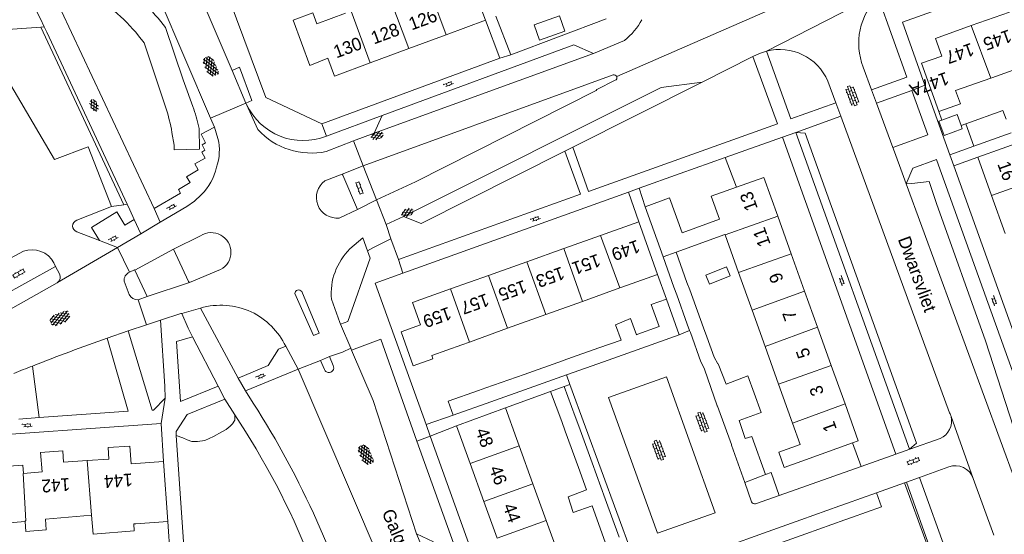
# Model space of a CAD drawing. Extents: x 99476 to 102828, y 406437 to 407931.
# Tile 97 of 162: x 100154 to 100308, y 407059 to 407140. Entities that reach past the tile are written whole.
import ezdxf

# ---------------------------------------------------------------- set-up
doc = ezdxf.new("R2010")
doc.units = 0
doc.header["$MEASUREMENT"] = 0
for name, color, linetype, lineweight in [('BG_bijgebouw', 253, 'Continuous', 0), ('BG_dakoverstek', 253, 'Continuous', 13), ('BG_dakoverstek bijgebouw', 253, 'Continuous', 0), ('BG_gesloten verharding', 253, 'Continuous', 0), ('BG_heg haag', 253, 'Continuous', 0), ('BG_hoofdgebouw', 253, 'Continuous', 13), ('BG_huisnummer', 253, 'Continuous', 0), ('BG_kant verharding', 253, 'Continuous', 0), ('BG_open verharding', 253, 'Continuous', 0), ('BG_schutting', 253, 'Continuous', 0), ('BG_straatnaam', 253, 'Continuous', 0), ('BG_tussenmuur', 253, 'Continuous', 0), ('BG_vlakafsluiter', 253, 'Continuous', 0)]:
    doc.layers.add(name, color=color, linetype=linetype, lineweight=lineweight)
doc.styles.add('Style-WORKING', font='WORKING.shx')

# ---------------------------------------------------------------- blocks, each defined once
blk = doc.blocks.new('S02OV6')
at = {"layer": 'BG_open verharding', "linetype": 'Continuous', "lineweight": 0}
for p, q in [((0, 0.20784), (1.371449, 0.20784)), ((0.085505, 0.20784), (0.085505, 0.268177)), ((0.485, -0.192), (0.486, 0.207)), ((0.885505, 0.20784), (0.885505, 0.31106)), ((1.285, -0.193), (1.285, 0.207)), ((0.268333, -0.19216), (1.549656, -0.19216)), ((0.885505, -0.32925), (0.885505, -0.19216))]:
    blk.add_line(p, q, dxfattribs=at)
blk = doc.blocks.new('S01GV4')
at = {"layer": 'BG_gesloten verharding', "linetype": 'Continuous', "lineweight": 0}
for p, q in [((0, 0.278304), (0.9421, 0.823239)), ((0, -0.181671), (1.741927, 0.823239)), ((0, 0.098949), (1.593645, -0.823239)), ((0.117, -0.579), (1.53, 0.238)), ((0.163, 0.466), (2.296, -0.767)), ((0.531, -0.801), (3.134, 0.701)), ((0.567, 0.694), (2.709, -0.545)), ((1.118159, 0.823239), (3.097745, -0.32208)), ((1.293565, -0.823239), (3.161206, 0.256049)), ((1.529745, 0.23842), (2.542019, 0.823239)), ((1.91699, 0.823239), (3.161206, 0.104286)), ((2.715943, 0.823239), (3.161206, 0.565645)), ((0, -0.363991), (0.793486, -0.823239)), ((2.092105, -0.823239), (3.161206, -0.205903))]:
    blk.add_line(p, q, dxfattribs=at)
blk = doc.blocks.new('S02OV4')
at = {"layer": 'BG_open verharding', "linetype": 'Continuous', "lineweight": 0}
for p, q in [((0, -0.200092), (0, 0.200092)), ((0, 0.2), (3.201, 0.2)), ((0.214, 0.6), (2.9, 0.6)), ((0.4, 0.199), (0.4, 0.6)), ((0.8, 0.6), (0.8, 0.7)), ((0.8, -0.2), (0.8, 0.2)), ((1.2, 0.2), (1.2, 0.6)), ((1.6, 0.6), (1.6, 0.7)), ((1.6, -0.2), (1.6, 0.2)), ((2, 0.199), (2, 0.6)), ((2.4, 0.6), (2.4, 0.7)), ((2.4, -0.2), (2.4, 0.2)), ((2.8, 0.2), (2.8, 0.6)), ((3.2, -0.199908), (3.2, 0.200092)), ((0, -0.2), (3.2, -0.199)), ((0.31, -0.6), (2.9, -0.6)), ((0.4, -0.6), (0.399, -0.2)), ((0.8, -0.7), (0.8, -0.6)), ((1.2, -0.6), (1.2, -0.2)), ((1.6, -0.7), (1.6, -0.6)), ((2, -0.6), (1.999, -0.2)), ((2.4, -0.7), (2.4, -0.6)), ((2.8, -0.6), (2.8, -0.2))]:
    blk.add_line(p, q, dxfattribs=at)
blk = doc.blocks.new('S01GV6')
at = {"layer": 'BG_gesloten verharding', "linetype": 'Continuous', "lineweight": 0}
for p, q in [((0, 0.018), (0.97, 0.579)), ((0.02, 0.104), (1.242, -0.604)), ((0.164, -0.349), (1.58, 0.468)), ((0.296, 0.406), (1.735, -0.426)), ((0.584, -0.569), (1.922, 0.204)), ((0.814, 0.569), (1.985, -0.109)), ((1.364, -0.58), (1.906, -0.267))]:
    blk.add_line(p, q, dxfattribs=at)
blk = doc.blocks.new('S02OV2')
at = {"layer": 'BG_open verharding', "linetype": 'Continuous', "lineweight": 0}
for p, q in [((0.052866, 0.482148), (0.183301, 0.482148)), ((0.183301, -1.01785), (0.183301, 0.982147)), ((0.183301, 0.895191), (0.705039, 0.895191)), ((0.705039, -1.01785), (0.705039, 0.982147)), ((0.705039, 0.43867), (0.835473, 0.43867)), ((0.052866, -0.517416), (0.183301, -0.517416)), ((0.183301, -0.017851), (0.705039, -0.017851)), ((0.183301, -0.930894), (0.705039, -0.930894)), ((0.705039, -0.473938), (0.835473, -0.473938))]:
    blk.add_line(p, q, dxfattribs=at)

msp = doc.modelspace()

# ---------------------------------------------------------------- linework, layer by layer
at = {"layer": 'BG_bijgebouw', "linetype": 'Continuous', "lineweight": 0}
for p, q in [((100301.592, 407123.455), (100302.839, 407119.992)), ((100302.839, 407119.992), (100308.677, 407122.086)), ((100258.013, 407098.689), (100256.317, 407103.424)), ((100254.303, 407102.7), (100255.998, 407097.967)), ((100256.421, 407096.776), (100258.08, 407092.175)), ((100260.137, 407092.917), (100258.477, 407097.518)), ((100254.817, 407096.073), (100256.8, 407090.49)), ((100250.131, 407090.53), (100250.175, 407090.546)), ((100258.556, 407090.858), (100260.208, 407086.279)), ((100244.251, 407088.449), (100247.76, 407089.691)), ((100256.8, 407090.49), (100250.952, 407088.414)), ((100262.256, 407087.018), (100261.118, 407090.171)), ((100240.885, 407087.257), (100244.251, 407088.449)), ((100250.952, 407088.414), (100245.008, 407086.303)), ((100232.597, 407084.324), (100238.602, 407086.449)), ((100238.602, 407086.449), (100238.664, 407086.471)), ((100245.008, 407086.303), (100239.376, 407084.304)), ((100226.634, 407082.214), (100232.597, 407084.324)), ((100239.191, 407084.238), (100233.375, 407082.173)), ((100239.376, 407084.304), (100239.191, 407084.238)), ((100225.444, 407081.793), (100226.634, 407082.214)), ((100233.375, 407082.173), (100227.411, 407080.056)), ((100236.72, 407081.65), (100238.84, 407082.435)), ((100238.456, 407076.961), (100236.72, 407081.65)), ((100238.84, 407082.435), (100240.576, 407077.746)), ((100227.411, 407080.056), (100221.511, 407077.961)), ((100238.456, 407076.961), (100238.995, 407075.467)), ((100240.576, 407077.746), (100241.128, 407076.224)), ((100238.995, 407075.467), (100241.059, 407069.753)), ((100241.128, 407076.224), (100243.196, 407070.521)), ((100265.009, 407073.268), (100267.053, 407067.413)), ((100243.196, 407070.521), (100245.249, 407064.858)), ((100241.059, 407069.753), (100242.313, 407066.279)), ((100267.053, 407067.413), (100270.318, 407068.675)), ((100245.249, 407064.858), (100247.419, 407058.875)), ((100282.94, 407064.13), (100287.65, 407065.81)), ((100243.211, 407063.789), (100245.265, 407058.094)), ((100275.828, 407061.593), (100281.91, 407063.763)), ((100281.91, 407063.763), (100282.94, 407064.13)), ((100269.988, 407059.51), (100275.828, 407061.593)), ((100282.686, 407061.591), (100276.606, 407059.415)), ((100283.716, 407061.96), (100282.686, 407061.591)), ((100264.22, 407057.453), (100269.988, 407059.51)), ((100276.606, 407059.415), (100270.768, 407057.326))]:
    msp.add_line(p, q, dxfattribs=at)
at = {"layer": 'BG_bijgebouw', "linetype": 'Continuous', "lineweight": 0, "flags": 128}
for points in [[(100307.874, 407124.218), (100307.397, 407125.545), (100301.592, 407123.455)], [(100250.175, 407090.546), (100253.662, 407091.783), (100252.439, 407095.229), (100254.817, 407096.073)], [(100250.131, 407090.53), (100249.195, 407093.03), (100246.87, 407092.09), (100247.76, 407089.691)], [(100268.506, 407081.41), (100267.541, 407084.122), (100264.129, 407082.806), (100262.88, 407085.952)], [(100260.79, 407085.128), (100262.767, 407079.386), (100262.775, 407079.365)], [(100221.511, 407077.961), (100220.743, 407080.124), (100225.444, 407081.793)], [(100267.131, 407074.305), (100266.187, 407077.119), (100269.597, 407078.346), (100268.506, 407081.41)], [(100262.775, 407079.365), (100264.974, 407073.369), (100265.009, 407073.268)], [(100270.318, 407068.675), (100268.154, 407074.646), (100267.131, 407074.305)], [(100242.313, 407066.279), (100239.456, 407065.169), (100240.266, 407062.771), (100243.211, 407063.789)], [(100287.65, 407065.81), (100288.43, 407063.63), (100283.716, 407061.96)]]:
    msp.add_lwpolyline(points, dxfattribs=at)
at = {"layer": 'BG_dakoverstek', "linetype": 'Continuous', "lineweight": 13, "flags": 128}
msp.add_lwpolyline([(100171.631, 407060.981), (100171.683, 407059.887), (100165.254, 407059.357), (100165.01, 407062.315)], dxfattribs=at)
at = {"layer": 'BG_dakoverstek bijgebouw', "linetype": 'Continuous', "lineweight": 0}
for p, q in [((100300.863, 407123.192), (100301.043, 407122.695)), ((100258.477, 407097.518), (100258.013, 407098.689)), ((100255.998, 407097.967), (100256.421, 407096.776)), ((100258.08, 407092.175), (100258.436, 407091.189)), ((100260.604, 407091.597), (100260.137, 407092.917)), ((100258.436, 407091.189), (100258.556, 407090.858)), ((100260.604, 407091.597), (100261.118, 407090.171)), ((100238.664, 407086.471), (100240.885, 407087.257)), ((100260.757, 407085.193), (100260.208, 407086.279)), ((100262.869, 407085.971), (100262.256, 407087.018)), ((100262.88, 407085.952), (100262.869, 407085.971)), ((100260.79, 407085.128), (100260.757, 407085.193))]:
    msp.add_line(p, q, dxfattribs=at)
at = {"layer": 'BG_dakoverstek bijgebouw', "linetype": 'Continuous', "lineweight": 0, "flags": 128}
for points in [[(100234.154, 407138.933), (100238.13, 407140.332), (100238.964, 407137.961), (100234.988, 407136.562), (100234.154, 407138.933)], [(100297.837, 407124.067), (100300.235, 407124.933), (100300.863, 407123.192)], [(100301.043, 407122.695), (100298.189, 407121.664), (100297.381, 407123.902), (100297.837, 407124.067)], [(100260.983, 407099.84), (100261.574, 407098.398), (100264.793, 407099.702), (100264.202, 407101.144), (100260.983, 407099.84)]]:
    msp.add_lwpolyline(points, dxfattribs=at)
at = {"layer": 'BG_heg haag', "linetype": 'Continuous', "lineweight": 0}
for p, q in [((100228.187, 407140.295), (100230.5, 407134.26)), ((100230.5, 407134.26), (100245.42, 407139.85)), ((100158.017, 407137.768), (100170.566, 407110.901)), ((100192.25, 407127.56), (100201, 407123.48)), ((100263.982, 407118.207), (100256.957, 407115.705)), ((100263.982, 407118.207), (100265.742, 407113.555)), ((100170.566, 407110.901), (100170.98, 407110.015))]:
    msp.add_line(p, q, dxfattribs=at)
at = {"layer": 'BG_hoofdgebouw', "linetype": 'Continuous', "lineweight": 13}
for p, q in [((100223.54, 407147.738), (100226.539, 407139.655)), ((100308.392, 407140.933), (100302.434, 407138.812)), ((100226.539, 407139.655), (100220.394, 407137.375)), ((100220.394, 407137.375), (100214.601, 407135.226)), ((100214.601, 407135.226), (100208.536, 407132.976)), ((100311.352, 407132.725), (100305.629, 407130.672)), ((100305.49, 407130.622), (100305.629, 407130.672)), ((100303.463, 407118.245), (100305.616, 407112.262)), ((100305.616, 407112.262), (100307.745, 407106.345)), ((100251.501, 407110.521), (100254.303, 407102.7)), ((100274.322, 407103.169), (100272.213, 407109.057)), ((100250.52, 407108.142), (100244.532, 407106.014)), ((100253.437, 407099.935), (100250.52, 407108.142)), ((100244.532, 407106.014), (100238.78, 407103.969)), ((100256.317, 407103.424), (100263.964, 407106.163)), ((100263.975, 407106.133), (100263.964, 407106.163)), ((100266.087, 407100.233), (100263.975, 407106.133)), ((100238.78, 407103.969), (100233.016, 407101.92)), ((100276.415, 407097.324), (100274.322, 407103.169)), ((100233.016, 407101.92), (100227.005, 407099.784)), ((100227.005, 407099.784), (100221.073, 407097.675)), ((100248.608, 407098.219), (100253.437, 407099.935)), ((100268.194, 407094.348), (100266.087, 407100.233)), ((100248.608, 407098.219), (100247.518, 407097.827)), ((100247.518, 407097.827), (100241.685, 407095.727)), ((100278.428, 407091.706), (100276.415, 407097.324)), ((100241.685, 407095.727), (100235.992, 407093.678)), ((100235.992, 407093.678), (100229.994, 407091.52)), ((100270.222, 407088.681), (100268.194, 407094.348)), ((100229.994, 407091.52), (100224.056, 407089.382)), ((100280.574, 407085.715), (100278.428, 407091.706)), ((100224.056, 407089.382), (100222.863, 407088.953)), ((100272.336, 407082.776), (100270.222, 407088.681)), ((100282.724, 407079.711), (100280.574, 407085.715)), ((100274.504, 407076.721), (100272.336, 407082.776)), ((100222.033, 407076.308), (100229.679, 407079.075)), ((100229.679, 407079.075), (100231.411, 407074.288)), ((100275.708, 407073.357), (100274.504, 407076.721)), ((100224.163, 407070.422), (100222.033, 407076.308)), ((100231.809, 407073.188), (100231.411, 407074.288)), ((100276.557, 407070.988), (100283.906, 407073.618)), ((100233.972, 407067.209), (100231.809, 407073.188)), ((100176.935, 407061.356), (100176.257, 407070.722)), ((100226.32, 407064.462), (100224.163, 407070.422)), ((100236.033, 407061.512), (100233.972, 407067.209)), ((100228.391, 407058.738), (100226.32, 407064.462)), ((100171.948, 407060.996), (100176.935, 407061.356)), ((100238.196, 407055.531), (100236.033, 407061.512)), ((100171.948, 407060.996), (100171.631, 407060.981))]:
    msp.add_line(p, q, dxfattribs=at)
at = {"layer": 'BG_hoofdgebouw', "linetype": 'Continuous', "lineweight": 13, "flags": 128}
for points in [[(100208.536, 407132.976), (100202.978, 407130.914), (100201.938, 407133.717), (100199.138, 407132.583), (100196.508, 407139.671), (100199.593, 407140.815)], [(100199.593, 407140.815), (100200.226, 407139.107), (100204.66, 407140.75)], [(100302.434, 407138.812), (100296.829, 407136.818), (100297.818, 407134.038), (100294.686, 407132.923), (100297.366, 407125.391)], [(100297.366, 407125.391), (100300.74, 407126.592), (100300.001, 407128.669), (100305.49, 407130.622)], [(100311.128, 407120.876), (100311.087, 407120.989), (100303.463, 407118.245)], [(100272.213, 407109.057), (100270.049, 407115.098), (100265.742, 407113.555)], [(100265.742, 407113.555), (100261.816, 407112.149), (100263.105, 407108.55), (100257.269, 407106.46), (100255.324, 407111.89), (100251.501, 407110.521)], [(100221.073, 407097.675), (100215.175, 407095.579), (100216.425, 407092.063), (100213.356, 407090.972), (100215.25, 407085.643), (100218.354, 407086.746), (100218.163, 407087.283), (100222.863, 407088.953)], [(100283.906, 407073.618), (100284.793, 407073.935), (100282.724, 407079.711)], [(100164.305, 407070.858), (100160.65, 407070.6), (100160.52, 407072.4), (100157.06, 407072.11), (100157.31, 407069.08), (100154.36, 407068.85)], [(100176.257, 407070.722), (100171.21, 407070.357), (100171.02, 407073.12), (100167.63, 407072.9), (100167.74, 407071.1), (100164.305, 407070.858)], [(100275.708, 407073.357), (100272.364, 407072.159), (100273.214, 407069.787), (100276.557, 407070.988)], [(100154.36, 407068.85), (100154.26, 407070.15), (100150.54, 407069.86), (100150.4, 407071.63), (100146.95, 407071.37), (100147.18, 407068.35), (100144.16, 407068.12), (100144.31, 407066.13)], [(100144.31, 407066.13), (100144.897, 407059.012), (100147.851, 407059.256), (100147.728, 407060.75), (100154.648, 407061.321)], [(100154.648, 407061.321), (100154.774, 407059.789), (100157.936, 407060.05), (100157.798, 407061.72), (100165.01, 407062.315)]]:
    msp.add_lwpolyline(points, dxfattribs=at)
at = {"layer": 'BG_kant verharding', "linetype": 'Continuous', "lineweight": 0}
for p, q in [((100151.8, 407198.669), (100183.612, 407124.347)), ((100184.326, 407137.983), (100182.035, 407143.358)), ((100186.5, 407143), (100192.25, 407127.56)), ((100287.742, 407143.68), (100270.432, 407134.829)), ((100157.624, 407138.609), (100158.017, 407137.768)), ((100228.77, 407133.71), (100226.539, 407139.655)), ((100186.957, 407131.811), (100184.326, 407137.983)), ((100210.407, 407124.766), (100240.36, 407135.806)), ((100240.36, 407135.806), (100243.412, 407134.447)), ((100243.412, 407134.447), (100248.27, 407136.502)), ((100201, 407123.48), (100228.77, 407133.71)), ((100243.412, 407134.447), (100209.154, 407122.033)), ((100260.424, 407129.99), (100268.33, 407133.97)), ((100186.957, 407131.811), (100188.14, 407132.315)), ((100286.876, 407128.782), (100285.57, 407132.34)), ((100151.531, 407130.998), (100159.238, 407117.907)), ((100189.131, 407126.709), (100186.957, 407131.811)), ((100240.18, 407119.8), (100260.424, 407129.99)), ((100246.806, 407130.265), (100243.966, 407128.819)), ((100280.048, 407130.155), (100281.29, 407126.74)), ((100299.09, 407118.61), (100295.208, 407129.511)), ((100243.966, 407128.819), (100243.834, 407128.692)), ((100287.642, 407126.695), (100286.876, 407128.782)), ((100293.169, 407128.67), (100287.642, 407126.695)), ((100295.643, 407121.768), (100293.169, 407128.67)), ((100189.131, 407126.709), (100189.224, 407126.502)), ((100189.224, 407126.502), (100190.989, 407122.574)), ((100282.07, 407124.68), (100281.29, 407126.74)), ((100290.192, 407119.747), (100287.642, 407126.695)), ((100183.612, 407124.347), (100184.214, 407122.94)), ((100201.71, 407121.56), (100210.407, 407124.766)), ((100209.154, 407122.033), (100210.407, 407124.766)), ((100282.07, 407124.68), (100275.05, 407122.12)), ((100282.07, 407124.68), (100299.06, 407078.319)), ((100184.214, 407122.94), (100184.765, 407121.19)), ((100205.948, 407120.794), (100209.154, 407122.033)), ((100272.95, 407121.4), (100263.982, 407118.207)), ((100290.681, 407071.868), (100272.95, 407121.4)), ((100275.05, 407122.12), (100292.815, 407072.635)), ((100290.192, 407119.747), (100295.643, 407121.768)), ((100201.684, 407119.147), (100205.948, 407120.794)), ((100240.18, 407119.8), (100242.648, 407112.912)), ((100290.437, 407119.08), (100290.192, 407119.747)), ((100302.839, 407119.992), (100299.09, 407118.61)), ((100216.499, 407107.88), (100238.974, 407119.193)), ((100238.974, 407119.193), (100241.387, 407112.46)), ((100291.627, 407115.837), (100290.437, 407119.08)), ((100303.463, 407118.245), (100299.7, 407116.89)), ((100209.538, 407111.62), (100207.457, 407116.931)), ((100299.7, 407116.89), (100316.008, 407071.442)), ((100201.461, 407114.557), (100204.154, 407115.597)), ((100204.154, 407115.597), (100204.268, 407115.431)), ((100204.268, 407115.431), (100206.536, 407110.094)), ((100256.957, 407115.705), (100250.54, 407113.42)), ((100292.26, 407114.113), (100291.627, 407115.837)), ((100309.391, 407067.437), (100292.26, 407114.113)), ((100212.95, 407102.27), (100241.387, 407112.46)), ((100213.659, 407100.138), (100248.91, 407112.77)), ((100248.91, 407112.77), (100250.52, 407108.142)), ((100250.54, 407113.42), (100251.501, 407110.521)), ((100162.695, 407108.433), (100168.14, 407110.53)), ((100170.98, 407110.015), (100171.675, 407108.527)), ((100175.755, 407108.125), (100174.785, 407110.235)), ((100206.536, 407110.094), (100203.695, 407108.749)), ((100213.735, 407108.983), (100211.014, 407107.764)), ((100216.499, 407107.88), (100213.735, 407108.983)), ((100171.675, 407108.527), (100170.221, 407107.646)), ((100171.675, 407108.527), (100172.715, 407106.295)), ((100172.715, 407106.295), (100175.755, 407108.125)), ((100211.014, 407107.764), (100211.762, 407105.496)), ((100166.237, 407105.232), (100162.699, 407106.581)), ((100172.715, 407106.295), (100169.05, 407104.16)), ((100177.826, 407103.911), (100182.046, 407105.969)), ((100169.05, 407104.16), (100166.237, 407105.232)), ((100211.762, 407105.496), (100212.95, 407102.27)), ((100154.365, 407103.561), (100136.671, 407094.192)), ((100159.674, 407098.662), (100169.05, 407104.16)), ((100180.174, 407098.815), (100177.826, 407103.911)), ((100159.401, 407101.172), (100159.136, 407101.733)), ((100160.018, 407100.038), (100159.401, 407101.172)), ((100170.933, 407100.288), (100171.738, 407100.648)), ((100171.738, 407100.648), (100171.752, 407100.593)), ((100171.752, 407100.593), (100173.69, 407096.485)), ((100185.179, 407100.703), (100180.295, 407098.704)), ((100159.62, 407098.63), (100159.674, 407098.662)), ((100170.903, 407096.817), (100170.108, 407098.865)), ((100180.295, 407098.704), (100180.174, 407098.815)), ((100199.699, 407090.392), (100196.771, 407096.942)), ((100173.69, 407096.485), (100172.292, 407095.964)), ((100202.481, 407096.07), (100203.79, 407092.41)), ((100175.764, 407092.773), (100178.985, 407093.82)), ((100178.985, 407093.82), (100179.128, 407093.861)), ((100179.128, 407093.861), (100182.033, 407094.691)), ((100180.11, 407091.57), (100179.128, 407093.861)), ((100182.033, 407094.691), (100187.92, 407083.75)), ((100170.743, 407091.121), (100173.612, 407092.065)), ((100173.612, 407092.065), (100175.764, 407092.773)), ((100203.896, 407092.164), (100203.79, 407092.41)), ((100205.506, 407088.406), (100203.896, 407092.164)), ((100167.471, 407089.989), (100170.743, 407091.121)), ((100180.11, 407091.57), (100180.806, 407090.211)), ((100178.29, 407089.472), (100180.806, 407090.211)), ((100180.806, 407090.211), (100184.77, 407082.47)), ((100197.27, 407085.12), (100195.35, 407088.71)), ((100205.637, 407088.1), (100205.506, 407088.406)), ((100208.995, 407080.262), (100205.637, 407088.1)), ((100155.777, 407085.635), (100156.852, 407077.566)), ((100197.27, 407085.12), (100189.05, 407081.75)), ((100233.745335, 407000), (100197.27, 407085.12)), ((100189.05, 407081.75), (100187.92, 407083.75)), ((100185.85, 407080.44), (100184.77, 407082.47)), ((100189.05, 407081.75), (100190.278, 407079.829)), ((100238.84, 407082.435), (100239.732, 407082.759)), ((100176.529, 407080.601), (100174.716, 407078.759)), ((100185.85, 407080.44), (100187.407, 407077.981)), ((100215.793, 407059.389), (100208.995, 407080.262)), ((100156.852, 407077.566), (100153.675, 407077.337)), ((100187.407, 407077.981), (100189.04, 407075.402)), ((100221.511, 407077.961), (100217.29, 407076.52)), ((100175.88, 407076.649), (100176.257, 407070.722)), ((100222.033, 407076.308), (100217.89, 407074.67)), ((100232.995, 407026.137), (100215.85, 407073.87)), ((100297.59, 407074.31), (100292.819, 407072.624)), ((100292.819, 407072.624), (100290.681, 407071.868)), ((100292.815, 407072.635), (100292.819, 407072.624)), ((100290.681, 407071.868), (100285.223, 407069.938)), ((100298.92, 407069.882), (100294.347, 407068.23)), ((100292.3, 407067.49), (100292.017, 407067.388)), ((100294.347, 407068.23), (100292.3, 407067.49)), ((100292.3, 407067.49), (100300.04, 407045.91)), ((100294.347, 407068.23), (100302.07, 407046.74)), ((100305.99, 407059.209), (100302.761, 407068.084)), ((100268.109, 407064.419), (100267.053, 407067.413)), ((100272.429, 407065.416), (100268.758, 407064.118)), ((100218.443, 407058.14), (100215.793, 407059.389))]:
    msp.add_line(p, q, dxfattribs=at)
at = {"layer": 'BG_kant verharding', "color": 7, "linetype": 'Continuous', "lineweight": 0}
msp.add_line((100238.974, 407119.193), (100240.18, 407119.8), dxfattribs=at)
at = {"layer": 'BG_kant verharding', "linetype": 'Continuous', "lineweight": 0, "flags": 128}
for points in [[(100174.785, 407110.235), (100160.25, 407141.19), (100149.17, 407162.44), (100144.08, 407173.45), (100140.37, 407183.19)], [(100149.648, 407154.025), (100157.03, 407139.88), (100157.624, 407138.609)], [(100295.208, 407129.511), (100291.7, 407139.36), (100331.81, 407153.67)], [(100286.876, 407128.782), (100292.38, 407130.75), (100287.875, 407143.292)], [(100242.648, 407112.912), (100272.17, 407123.49), (100268.33, 407133.97)], [(100270.432, 407134.829), (100269.351, 407134.472), (100268.33, 407133.97)], [(100281.29, 407126.74), (100274.28, 407124.25), (100270.432, 407134.829)], [(100189.131, 407126.709), (100190.07, 407127.09), (100188.14, 407132.315)], [(100207.457, 407116.931), (100242.093, 407129.513), (100246.518, 407131.102)], [(100213.735, 407108.983), (100253.991, 407129.166), (100260.424, 407129.99)], [(100243.834, 407128.692), (100215.603, 407114.39), (100209.538, 407111.62)], [(100184.214, 407122.94), (100182.16, 407121.88), (100182.84, 407120.48), (100182.31, 407120.18), (100182.73, 407119.36), (100182.26, 407119.06), (100182.76, 407118.12), (100181.15, 407117.2), (100181.66, 407116.29), (100179.86, 407115.21), (100180.4, 407114.31), (100178.6, 407113.23), (100178.9, 407112.66), (100174.785, 407110.235)], [(100168.14, 407110.53), (100164.51, 407119.9), (100159.238, 407117.907)], [(100297.085, 407117.743), (100297.029, 407117.903), (100293.329, 407116.541), (100292.26, 407114.113)], [(100315.547, 407064.55), (100316.1, 407064.67), (100297.085, 407117.743)], [(100175.755, 407108.125), (100179.921, 407110.541), (100181.082, 407111.407), (100182.16, 407112.376)], [(100170.221, 407107.646), (100168.977, 407109.699), (100164.993, 407107.285), (100166.237, 407105.232)], [(100208.117, 407103.628), (100207.374, 407105.636), (100205.369, 407103.921)], [(100211.762, 407105.496), (100208.948, 407104.079), (100208.117, 407103.628)], [(100203.896, 407092.164), (100205.04, 407092.6), (100208.53, 407102.5), (100208.117, 407103.628)], [(100136.256, 407089.039), (100141.841, 407091.746), (100141.061, 407093.325), (100150.019, 407097.902), (100150.755, 407096.382), (100159.401, 407101.172)], [(100217.29, 407076.52), (100209.34, 407098.59), (100213.659, 407100.138)], [(100137.9, 407087.224), (100143.29, 407089.81), (100152.33, 407094.51), (100159.62, 407098.63)], [(100197.851, 407097.255), (100200.594, 407090.759), (100199.699, 407090.392)], [(100176.529, 407080.601), (100176.46, 407082.46), (100175.764, 407092.773)], [(100170.743, 407091.121), (100174.464, 407078.741), (100174.716, 407078.759)], [(100167.471, 407089.989), (100170.755, 407078.565), (100156.852, 407077.566)], [(100184.77, 407082.47), (100178.9, 407080.09), (100178.29, 407089.472)], [(100205.637, 407088.1), (100210.19, 407089.822), (100215.85, 407073.87)], [(100187.92, 407083.75), (100192.63, 407085.73), (100194.24, 407088.26), (100195.35, 407088.71)], [(100253.411, 407059.497), (100262.456, 407062.678), (100254.849, 407083.961), (100245.754, 407080.73), (100253.411, 407059.497)], [(100252.035, 407053.107), (100251.69, 407053.949), (100249.497, 407056.092), (100239.732, 407082.759)], [(100178.25, 407074.791), (100178.21, 407075.38), (100179.96, 407078.06), (100185.85, 407080.44)], [(100117.05, 407054), (100132.22, 407071.38), (100143.68, 407072.27), (100143.59, 407074.38), (100175.88, 407076.649)], [(100188.032, 407047.122), (100179.63, 407054.43), (100178.25, 407074.791)], [(100217.89, 407074.67), (100236.44, 407023.08), (100241.498, 407024.885)], [(100241.237246, 407000), (100222.95, 407042.495), (100215.793, 407059.389)]]:
    msp.add_lwpolyline(points, dxfattribs=at)
at = {"layer": 'BG_kant verharding', "linetype": 'Continuous', "lineweight": 0, "extrusion": (0, 0, -1)}
for centre, radius, start, end in [((-100294.993298, 407136.075296), 10.136616, 338.377148, 45.393313), ((-100272.479357, 407126.812422), 8.273886, 75.673449, 156.17207), ((-100246.647274, 407130.678386), 0.4429, 73.029459, 156.357722), ((-100246.646746, 407130.678673), 0.443268, 156.419032, 248.944551), ((-100198.067196, 407130.600415), 9.746749, 248.053201, 335.134444), ((-100176.743073, 407119.318718), 8.237294, 166.869369, 198.602614), ((-100176.000117, 407118.607236), 8.76199, 192.632614, 225.329927), ((-100203.364786, 407111.955631), 3.223589, 264.1205, 53.801833), ((-100163.051559, 407107.507766), 0.991561, 290.827762, 68.924741), ((-100183.724487, 407103.402627), 3.066528, 56.814081, 241.684967), ((-100171.496845, 407099.010453), 1.396441, 354.021239, 66.185737), ((-100172.285665, 407097.511088), 1.547101, 269.765401, 333.343675), ((-100197.360375, 407096.928132), 0.589538, 1.347907, 146.327351), ((-100280.26883, 406769.154986), 340.085011, 68.527112, 70.629503), ((-100277.91166, 406775.094124), 333.695236, 67.99681, 68.530456), ((-100069.357294, 407002.541699), 143.510083, 147.41504, 164.117688), ((-100296.396215, 407077.018925), 2.964109, 153.985062, 166.219201), ((-100296.399148, 407077.020779), 2.960819, 166.240512, 246.284003), ((-100088.350313, 407011.670431), 119.164282, 147.668222, 159.938084), ((-100268.579362, 407064.583), 0.498133, 248.984849, 340.77799)]:
    msp.add_arc(centre, radius, start, end, dxfattribs=at)
at = {"layer": 'BG_kant verharding', "linetype": 'Continuous', "lineweight": 0}
for centre, radius, start, end in [((100242.036271, 407144.473745), 10.119688, 308.024622, 332.10358), ((100199.331731, 407130.208034), 11.308388, 222.46014, 282.005814), ((100155.711955, 407099.936444), 3.866743, 27.685473, 110.386039), ((100212.250348, 407096.93301), 9.807393, 134.559461, 185.048323), ((100159.019756, 407099.556561), 1.108275, 306.180151, 25.747363), ((100185.192514, 407083.532141), 11.597528, 65.722023, 105.808914), ((100184.788479, 407083.547271), 11.755828, 26.05051, 63.896354), ((100299.938994, 407067.057147), 3.003022, 19.995101, 109.835628)]:
    msp.add_arc(centre, radius, start, end, dxfattribs=at)
at = {"layer": 'BG_schutting', "linetype": 'Continuous', "lineweight": 0}
for p, q in [((100297.837, 407124.067), (100297.366, 407125.391)), ((100301.592, 407123.455), (100300.863, 407123.192)), ((100254.817, 407096.073), (100253.437, 407099.935)), ((100229.679, 407079.075), (100236.72, 407081.65)), ((100285.223, 407069.938), (100283.906, 407073.618)), ((100285.223, 407069.938), (100272.429, 407065.416)), ((100292.017, 407067.388), (100287.65, 407065.81)), ((100295.39, 407058.13), (100292.017, 407067.388)), ((100177.3, 407055.485), (100176.935, 407061.356))]:
    msp.add_line(p, q, dxfattribs=at)
at = {"layer": 'BG_schutting', "linetype": 'Continuous', "lineweight": 0, "flags": 128}
msp.add_lwpolyline([(100272.429, 407065.416), (100271.168, 407068.983), (100270.318, 407068.675)], dxfattribs=at)
at = {"layer": 'BG_tussenmuur', "linetype": 'Continuous', "lineweight": 0}
for p, q in [((100217.4, 407145.462), (100220.394, 407137.375)), ((100211.569, 407143.305), (100214.601, 407135.226)), ((100205.562, 407141.084), (100208.536, 407132.976)), ((100302.434, 407138.812), (100305.49, 407130.622)), ((100305.616, 407112.262), (100313.234, 407115.026)), ((100263.975, 407106.133), (100272.213, 407109.057)), ((100244.532, 407106.014), (100247.518, 407097.827)), ((100238.78, 407103.969), (100241.685, 407095.727)), ((100254.303, 407102.7), (100256.317, 407103.424)), ((100266.087, 407100.233), (100274.322, 407103.169)), ((100233.016, 407101.92), (100235.992, 407093.678)), ((100227.005, 407099.784), (100229.994, 407091.52)), ((100221.073, 407097.675), (100224.056, 407089.382)), ((100268.194, 407094.348), (100276.415, 407097.324)), ((100270.222, 407088.681), (100278.428, 407091.706)), ((100272.336, 407082.776), (100280.574, 407085.715)), ((100274.504, 407076.721), (100282.724, 407079.711)), ((100224.163, 407070.422), (100231.809, 407073.188)), ((100164.305, 407070.858), (100165.01, 407062.315)), ((100226.32, 407064.462), (100233.972, 407067.209)), ((100228.391, 407058.738), (100236.033, 407061.512))]:
    msp.add_line(p, q, dxfattribs=at)
at = {"layer": 'BG_tussenmuur', "linetype": 'Continuous', "lineweight": 0, "flags": 128}
msp.add_lwpolyline([(100154.36, 407068.85), (100154.307, 407068.846), (100154.748, 407061.444), (100154.638, 407061.438), (100154.648, 407061.321)], dxfattribs=at)
at = {"layer": 'BG_vlakafsluiter', "linetype": 'Continuous', "lineweight": 0}
for p, q in [((100286.254, 407147.986), (100247.053, 407130.856)), ((100124.2, 407136.31), (100157.089, 407138.572)), ((100157.089, 407138.572), (100157.624, 407138.609)), ((100170.051, 407110.822), (100157.089, 407138.572)), ((100230.5, 407134.26), (100228.77, 407133.71)), ((100293.169, 407128.67), (100295.208, 407129.511)), ((100189.131, 407126.709), (100183.612, 407124.347)), ((100201, 407123.48), (100201.71, 407121.56)), ((100272.95, 407121.4), (100275.05, 407122.12)), ((100205.948, 407120.794), (100207.457, 407116.931)), ((100299.09, 407118.61), (100299.7, 407116.89)), ((100207.457, 407116.931), (100204.154, 407115.597)), ((100248.91, 407112.77), (100250.54, 407113.42)), ((100170.051, 407110.822), (100168.14, 407110.53)), ((100170.566, 407110.901), (100170.051, 407110.822)), ((100209.538, 407111.62), (100206.536, 407110.094)), ((100211.014, 407107.764), (100209.538, 407111.62)), ((100170.933, 407100.288), (100169.05, 407104.16)), ((100171.752, 407100.593), (100177.826, 407103.911)), ((100212.95, 407102.27), (100213.659, 407100.138)), ((100173.69, 407096.485), (100180.295, 407098.704)), ((100172.292, 407095.964), (100173.612, 407092.065)), ((100256.8, 407090.49), (100258.436, 407091.189)), ((100197.27, 407085.12), (100200.776, 407086.499)), ((100202.185, 407087.099), (100200.776, 407086.499)), ((100200.776, 407086.499), (100201.381, 407085.072)), ((100202.773, 407085.697), (100202.185, 407087.099)), ((100239.732, 407082.759), (100239.191, 407084.238)), ((100176.529, 407080.601), (100175.88, 407076.649)), ((100299.275, 407077.725), (100302.761, 407068.084)), ((100217.89, 407074.67), (100217.29, 407076.52)), ((100217.89, 407074.67), (100215.85, 407073.87))]:
    msp.add_line(p, q, dxfattribs=at)
at = {"layer": 'BG_vlakafsluiter', "linetype": 'Continuous', "lineweight": 0, "flags": 128}
for points in [[(100180.833, 407126.169), (100179.521, 407129.785), (100179.323, 407130.349), (100176.584, 407138.5), (100175.828, 407139.442)], [(100176.612, 407125.971), (100173.209, 407136.134), (100172.339, 407137.237)], [(100181.76, 407122.956), (100181.813, 407122.717), (100181.893, 407119.504), (100177.895, 407119.403), (100177.902, 407120.115), (100177.567, 407122.133)], [(100275.05, 407122.12), (100276.495, 407122.017), (100293.863, 407073.56), (100292.815, 407072.635)], [(100315.547, 407064.55), (100314.489, 407065.32), (100313.293, 407065.755), (100312.161, 407066.431), (100304.688, 407089.542), (100296.99, 407111.029), (100295.864, 407114.485), (100293.153, 407114.167), (100292.26, 407114.113)], [(100202.185, 407087.099), (100204.203, 407087.775), (100205.506, 407088.406)], [(100178.25, 407074.791), (100179.268, 407074.411), (100179.926, 407074.112), (100180.672, 407073.823), (100181.551, 407073.815), (100182.716, 407074.002), (100184.044, 407074.615), (100185.383, 407075.334), (100186.023, 407075.733), (100186.658, 407076.219), (100187.055, 407076.594), (100187.374, 407077.18), (100187.407, 407077.981)]]:
    msp.add_lwpolyline(points, dxfattribs=at)
at = {"layer": 'BG_vlakafsluiter', "linetype": 'Continuous', "lineweight": 0}
for centre, radius, start, end in [((100156.385272, 407123.833161), 24.933021, 38.757886, 51.044726), ((100157.330521, 407117.647946), 24.999497, 12.258722, 19.928609), ((100202.080907, 407085.375799), 0.762996, 203.463542, 24.89607)]:
    msp.add_arc(centre, radius, start, end, dxfattribs=at)
at = {"layer": 'BG_vlakafsluiter', "linetype": 'Continuous', "lineweight": 0, "extrusion": (0, 0, -1)}
for centre, radius, start, end in [((-100152.728671, 407121.782042), 24.968395, 129.255016, 141.758251), ((-100152.755605, 407117.997057), 25.153754, 161.517919, 170.536082)]:
    msp.add_arc(centre, radius, start, end, dxfattribs=at)

# ---------------------------------------------------------------- block references
at = {"layer": 'BG_gesloten verharding', "linetype": 'Continuous', "lineweight": 0}
for name, p, rotation in [('S01GV4', (100182.978, 407133.887), 293.078221), ('S01GV6', (100165.843, 407125.443), 117.513061), ('S01GV6', (100208.676, 407121.297), 20.247502), ('S01GV6', (100213.45, 407109.159), 26.74442000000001), ('S01GV4', (100158.597, 407092.494), 20.790725), ('S01GV4', (100207.19, 407073.219), 293.206115)]:
    msp.add_blockref(name, p, dxfattribs=dict(at, rotation=rotation))
at = {"layer": 'BG_open verharding', "linetype": 'Continuous', "lineweight": 0}
for name, p, rotation in [('S02OV6', (100220.03, 407129.392), 20.247502), ('S02OV4', (100284.404, 407126.344), 110.173945), ('S02OV2', (100207.299, 407113.58), 200.247502), ('S02OV6', (100176.833, 407110.061), 30.1286), ('S02OV6', (100233.602, 407108.332), 19.703952), ('S02OV6', (100167.686, 407105.141), 27.462227), ('S02OV2', (100153.847, 407099.674), 119.666715), ('S02OV6', (100281.923, 407099.679), 289.7578999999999), ('S02OV6', (100305.732, 407096.568), 289.7578999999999), ('S02OV6', (100190.704, 407083.718), 22.280371), ('S02OV4', (100259.892, 407078.37), 289.811812), ('S02OV6', (100154.163, 407076.302), 4.012170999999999), ('S02OV4', (100253.104, 407073.979), 289.811812), ('S02OV2', (100293.264, 407071.202), 289.630702)]:
    msp.add_blockref(name, p, dxfattribs=dict(at, rotation=rotation))

# ---------------------------------------------------------------- texts
at = {"layer": 'BG_huisnummer', "linetype": 'Continuous', "lineweight": 0, "style": 'Style-WORKING'}
for s, rotation, p in [('126', 20.354961, (100215.014, 407138.046)), ('128', 20.354961, (100209.123, 407135.86)), ('130', 20.354961, (100203.259, 407133.684)), ('145', 199.576726, (100308.31, 407138.25)), ('147', 199.576726, (100302.434, 407136.159)), ('147A', 199.503573, (100298.502, 407131.623)), ('16', 289.811812, (100306.497, 407117.194)), ('13', 109.703952, (100269.12, 407110.275)), ('11', 109.703952, (100271.129, 407104.666)), ('149', 199.576726, (100250.24, 407105.389)), ('151', 199.576726, (100244.078, 407103.198)), ('153', 199.576726, (100238.458, 407101.201)), ('9', 109.703952, (100273.148, 407099.03)), ('155', 199.576726, (100232.568, 407099.107)), ('157', 199.576726, (100226.677, 407097.014)), ('159', 199.576726, (100220.786, 407094.92)), ('7', 109.703952, (100275.254, 407093.15)), ('5', 109.703952, (100277.36, 407087.27)), ('3', 109.703952, (100279.466, 407081.39)), ('1', 109.703952, (100281.476, 407075.78)), ('48', 289.885165, (100224.974, 407075.524)), ('46', 289.885165, (100227.104, 407069.639)), ('142', 184.012171, (100161.605, 407068.156)), ('144', 184.012171, (100171.361, 407068.865)), ('44', 289.885165, (100229.234, 407063.753))]:
    msp.add_text(s, height=2, rotation=rotation, dxfattribs=at).set_placement(p)
at = {"layer": 'BG_straatnaam', "linetype": 'Continuous', "lineweight": 0, "style": 'Style-WORKING'}
for s, rotation, p in [('Dwarsvliet', 290.120166, (100290.945, 407105.451)), ('Galgenweg', 293.206115, (100210.317, 407062.756))]:
    msp.add_text(s, height=2, rotation=rotation, dxfattribs=at).set_placement(p)

doc.saveas('drawing.dxf')
